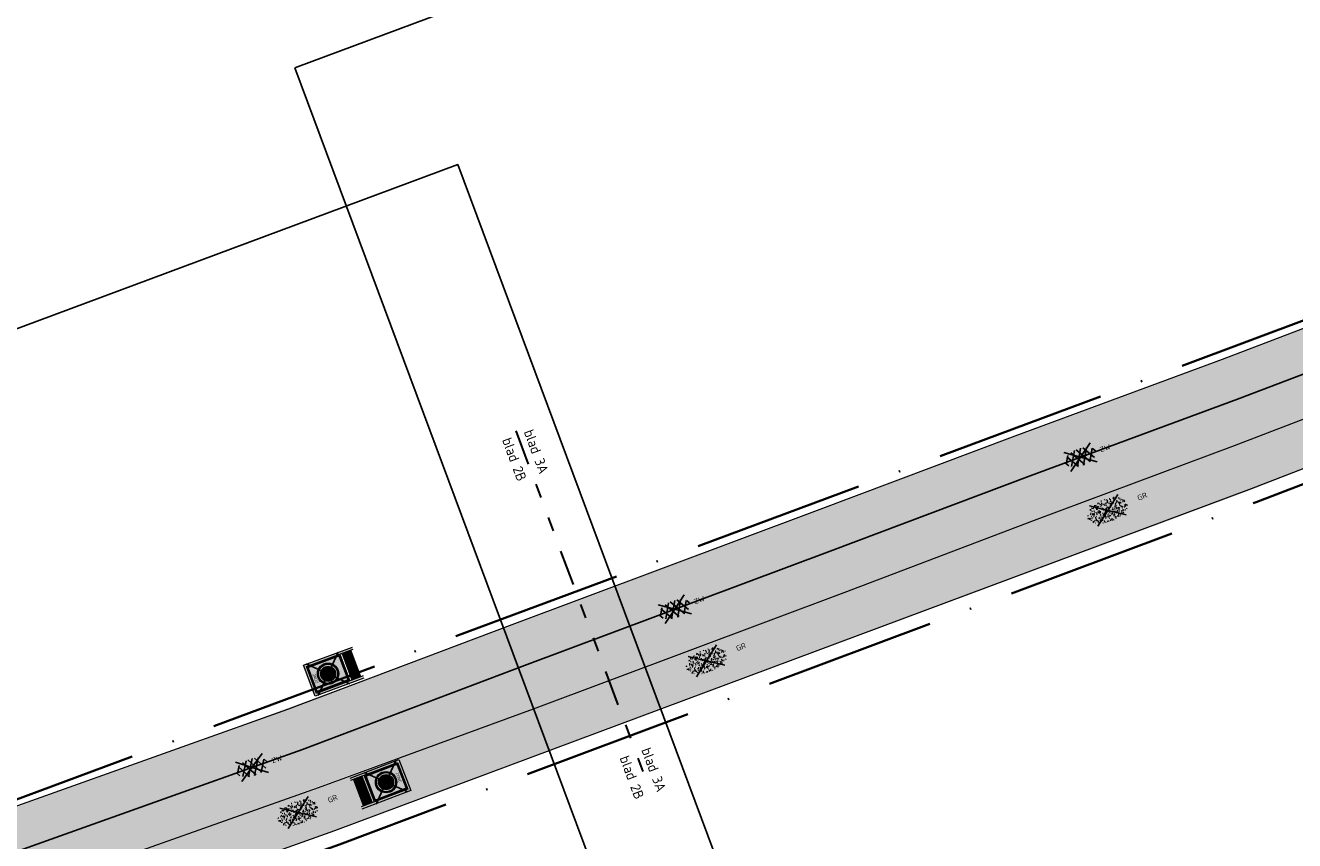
# Model space of a CAD drawing. Header units: metres. Extents: x 132493 to 135358, y 502695 to 503216.
# Tile 30 of 37: x 133131 to 133220, y 503052 to 503109. Entities that reach past the tile are written whole.
import ezdxf
from ezdxf.enums import TextEntityAlignment as Align

# ---------------------------------------------------------------- set-up
doc = ezdxf.new("R2010")
doc.units = ezdxf.units.M
doc.linetypes.add('AL-TEKENBLADGRENS', pattern=[11.5, 2.5, -1.5, 1, -1.5, 1, -1.5, 2.5])
doc.linetypes.add('XX-PROJECTGRENS', pattern=[18, 12, -3, 0, -3])
doc.layers.get('Defpoints').update_dxf_attribs({"color": 3})
doc.layers.add('ARC- groen', color=92, linetype='Continuous', lineweight=35, plot=False)
doc.layers.add('ARC-opbreken asfalt zwart', color=252, linetype='Continuous', lineweight=20, plot=False)
for name, color, linetype, lineweight in [('N-WE-KG-GRENS_WERKGRENS-G', 5, 'XX-PROJECTGRENS', 35), ('N-WE-VH-KANTVERHARDING-G', 2, 'Continuous', 18), ('V-WE-GR-GRAS-S', 3, 'Continuous', 25), ('V-WE-VH-VERHARDING_ASFALT-S', 2, 'Continuous', 25), ('V-WE-VW-VERKEERSTEKEN_BORD_ZONEBORD-S', 7, 'Continuous', 25), ('X-XX-AL-TEKENBLADGRENS-GD', 7, 'AL-TEKENBLADGRENS', 30), ('X-XX-AL-TEKENBLADGRENS-T35', 2, 'Continuous', 35)]:
    doc.layers.add(name, color=color, linetype=linetype, lineweight=lineweight)
doc.styles.add('NLCS-ISO', font='NLCS-ISO.ttf')
doc.styles.add('NLCS-ISO-M200-T35', font='NLCS-ISO.ttf', dxfattribs={"height": 0.7000000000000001})
doc.styles.add('NLCS-RVV-M200-T25', font='NLCS-RVV.ttf')

# ---------------------------------------------------------------- blocks, each defined once
blk = doc.blocks.new('V-SVW-VERKEERSTEKEN_BORD_ZONEBORD BEGIN_A01_030BB15 2-SO')
at = {"true_color": 0xffffff}
h = blk.add_hatch(color=7, dxfattribs=at)
h.dxf.hatch_style = 1
h.paths.add_polyline_path([(5.801768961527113, 7.050889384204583), (-5.801768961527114, 7.050889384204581), (-5.801768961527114, -11.25088938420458), (-5.001768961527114, -11.25088938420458), (-5.001768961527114, 6.250889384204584), (5.001768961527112, 6.250889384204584), (5.001768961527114, -11.25088938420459), (5.801768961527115, -11.25088938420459)])
h = blk.add_hatch(color=7, dxfattribs=at)
h.dxf.hatch_style = 1
h.paths.add_polyline_path([(5.001768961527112, 6.250889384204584), (-5.001768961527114, 6.250889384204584), (-5.001768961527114, 8.881784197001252e-16), (-4.756152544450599, 0), (-4.756152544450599, 5.485527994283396, -0.4142135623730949), (-4.2311525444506, 6.010527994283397), (4.247025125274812, 6.010527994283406, -0.4142135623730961), (4.77202512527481, 5.485527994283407), (4.772025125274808, 0), (5.001768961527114, 0)])
h = blk.add_hatch(color=7, dxfattribs=at)
h.dxf.hatch_style = 1
h.paths.add_polyline_path([(-4.493652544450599, 5.485527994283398, -0.4142135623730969), (-4.2311525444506, 5.748027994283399), (4.247025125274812, 5.748027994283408, -0.4142135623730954), (4.509525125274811, 5.485527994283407), (4.509525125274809, 0), (4.77202512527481, 0), (4.772025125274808, 5.485527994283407, 0.4142135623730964), (4.247025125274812, 6.010527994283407), (-4.231152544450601, 6.010527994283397, 0.4142135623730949), (-4.756152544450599, 5.485527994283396), (-4.756152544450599, 0), (-4.493652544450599, 0)])
h = blk.add_hatch(color=7, dxfattribs=at)
h.dxf.hatch_style = 1
h.paths.add_polyline_path([(4.509525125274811, 5.485527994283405, 0.4142135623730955), (4.247025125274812, 5.748027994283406), (-4.2311525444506, 5.748027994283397, 0.4142135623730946), (-4.493652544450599, 5.485527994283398), (-4.493652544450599, 0), (-3.75, 0, -1), (3.75, 0), (4.509525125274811, 8.881784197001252e-16)])
h = blk.add_hatch(color=7, dxfattribs=at)
h.dxf.hatch_style = 1
h.paths.add_polyline_path([(5.001768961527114, 0), (4.772025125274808, 0), (4.77202512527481, -5.490847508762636, -0.4142135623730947), (4.247025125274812, -6.015847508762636), (-4.231152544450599, -6.015847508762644, -0.4142135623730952), (-4.756152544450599, -5.490847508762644), (-4.756152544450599, 0), (-5.001768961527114, 8.881784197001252e-16), (-5.001768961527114, -6.250889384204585), (5.001768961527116, -6.250889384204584)])
h = blk.add_hatch(color=7, dxfattribs=at)
h.dxf.hatch_style = 1
h.paths.add_polyline_path([(-4.493652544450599, 0), (-4.756152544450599, -8.881784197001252e-16), (-4.756152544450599, -5.490847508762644, 0.4142135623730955), (-4.231152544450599, -6.015847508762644), (4.247025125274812, -6.015847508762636, 0.4142135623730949), (4.77202512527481, -5.490847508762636), (4.77202512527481, 0), (4.509525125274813, 8.881784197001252e-16), (4.509525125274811, -5.490847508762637, -0.4142135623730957), (4.247025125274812, -5.753347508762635), (-4.2311525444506, -5.753347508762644, -0.4142135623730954), (-4.493652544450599, -5.490847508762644)])
h = blk.add_hatch(color=7, dxfattribs=at)
h.dxf.hatch_style = 1
h.paths.add_polyline_path([(-3.75, 0), (-4.493652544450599, 0), (-4.493652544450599, -5.490847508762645, 0.4142135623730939), (-4.2311525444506, -5.753347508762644), (4.247025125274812, -5.753347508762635, 0.4142135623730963), (4.509525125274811, -5.490847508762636), (4.509525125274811, 0), (3.75, 0, -1)])
h = blk.add_hatch(color=7, dxfattribs=at)
h.dxf.hatch_style = 1
h.paths.add_polyline_path([(-3.75, 0), (-3.55, 0, -1), (3.550000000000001, 0), (3.75, 0, 1)])
h = blk.add_hatch(color=7, dxfattribs=at)
h.dxf.hatch_style = 1
h.paths.add_polyline_path([(3.75, 0), (3.550000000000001, 0, -1), (-3.55, 0), (-3.75, 0, 1)])
h = blk.add_hatch(color=7, dxfattribs=at)
h.dxf.hatch_style = 1
h.paths.add_polyline_path([(-3.55, 0), (-3.35, 0, -1), (3.35, 0), (3.550000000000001, 0, 1)])
h = blk.add_hatch(color=7, dxfattribs=at)
h.dxf.hatch_style = 1
h.paths.add_polyline_path([(3.550000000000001, 0), (3.35, 0, -1), (-3.35, 0), (-3.55, 0, 1)])
h = blk.add_hatch(color=7, dxfattribs=at)
h.dxf.hatch_style = 1
h.paths.add_polyline_path([(-3.35, 0), (-2.649999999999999, 0, -1), (2.649999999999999, 0), (3.35, 0, 1)])
h = blk.add_hatch(color=7, dxfattribs=at)
h.dxf.hatch_style = 1
h.paths.add_polyline_path([(3.35, 0), (2.649999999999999, 0, -1), (-2.649999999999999, 0), (-3.35, 0, 1)])
h = blk.add_hatch(color=7, dxfattribs=at)
h.dxf.hatch_style = 1
h.paths.add_polyline_path([(-2.649999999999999, 0), (2.649999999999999, 0, 1)])
h = blk.add_hatch(color=7, dxfattribs=at)
h.dxf.hatch_style = 1
h.paths.add_polyline_path([(2.649999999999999, 0), (-2.649999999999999, 0, 1)])
h = blk.add_hatch(color=7, dxfattribs=at)
h.dxf.hatch_style = 1
h.paths.add_polyline_path([(-1.701768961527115, -7.150889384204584), (-5.001768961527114, -7.150889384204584), (-5.001768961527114, -8.650889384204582), (-1.701768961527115, -8.650889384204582)])
h = blk.add_hatch(color=7, dxfattribs=at)
h.dxf.hatch_style = 1
h.paths.add_polyline_path([(-1.701768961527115, -8.850889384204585), (-5.001768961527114, -8.850889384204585), (-5.001768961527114, -10.35088938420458), (-1.701768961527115, -10.35088938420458)])
h = blk.add_hatch(color=7, dxfattribs=at)
h.dxf.hatch_style = 1
h.paths.add_polyline_path([(1.701768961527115, -7.150889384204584), (-1.701768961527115, -7.150889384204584), (-1.701768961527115, -8.650889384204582), (1.701768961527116, -8.650889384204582)])
h = blk.add_hatch(color=7, dxfattribs=at)
h.dxf.hatch_style = 1
h.paths.add_polyline_path([(1.701768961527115, -8.850889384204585), (-1.701768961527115, -8.850889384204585), (-1.701768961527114, -10.35088938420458), (1.701768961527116, -10.35088938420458)])
h = blk.add_hatch(color=7, dxfattribs=at)
h.dxf.hatch_style = 1
h.paths.add_polyline_path([(5.001768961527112, -7.150889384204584), (1.701768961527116, -7.150889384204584), (1.701768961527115, -8.650889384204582), (5.001768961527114, -8.650889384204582)])
h = blk.add_hatch(color=7, dxfattribs=at)
h.dxf.hatch_style = 1
h.paths.add_polyline_path([(5.001768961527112, -8.850889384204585), (1.701768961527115, -8.850889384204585), (1.701768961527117, -10.35088938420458), (5.001768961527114, -10.35088938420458)])
at = {"color": 250, "true_color": 0x191919}
for points in [[(-5.925000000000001, -5.925000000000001), (5.925000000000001, 5.925000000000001)], [(-5.925000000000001, 5.925000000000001), (5.925000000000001, -5.925000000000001)]]:
    blk.add_lwpolyline(points, dxfattribs=at)
at = {"color": 250, "lineweight": 0, "true_color": 0x191919}
for points in [[(-5.801768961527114, -11.25088938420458), (-5.801768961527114, 7.050889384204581), (5.801768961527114, 7.050889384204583), (5.801768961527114, -11.25088938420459)], [(-5.001768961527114, -11.25088938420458), (-5.001768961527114, 6.250889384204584), (5.001768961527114, 6.250889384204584), (5.001768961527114, -11.25088938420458)], [(-5.001768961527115, -7.150889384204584), (5.001768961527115, -7.150889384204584)], [(-5.001768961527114, -8.650889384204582), (5.001768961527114, -8.650889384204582)], [(-5.001768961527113, -8.850889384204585), (5.001768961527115, -8.850889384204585)], [(-1.701768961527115, -7.150889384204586), (-1.701768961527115, -8.650889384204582)], [(-1.701768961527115, -8.850889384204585), (-1.701768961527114, -10.35088938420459)], [(1.701768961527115, -7.150889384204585), (1.701768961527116, -8.650889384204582)], [(1.701768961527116, -8.850889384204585), (1.701768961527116, -10.35088938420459)], [(-5.001768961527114, -10.35088938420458), (5.001768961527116, -10.35088938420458)]]:
    blk.add_lwpolyline(points, dxfattribs=at)
blk.add_lwpolyline([(-5.001768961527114, 6.250889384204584), (5.001768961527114, 6.250889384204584), (5.001768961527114, -6.250889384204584), (-5.001768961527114, -6.250889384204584)], close=True, dxfattribs=at)
for points in [[(-4.231152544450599, 6.010527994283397), (4.247025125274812, 6.010527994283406, -0.4142135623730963), (4.772025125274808, 5.485527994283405), (4.77202512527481, -5.490847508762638, -0.4142135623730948), (4.24702512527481, -6.015847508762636), (-4.2311525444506, -6.015847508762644, -0.4142135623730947), (-4.756152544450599, -5.490847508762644), (-4.756152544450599, 5.4855279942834, -0.4142135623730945)], [(-4.2311525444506, 5.748027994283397), (4.247025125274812, 5.748027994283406, -0.4142135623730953), (4.509525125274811, 5.485527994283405), (4.509525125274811, -5.490847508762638, -0.4142135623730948), (4.247025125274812, -5.753347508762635), (-4.2311525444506, -5.753347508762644, -0.4142135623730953), (-4.493652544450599, -5.490847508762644), (-4.493652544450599, 5.4855279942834, -0.4142135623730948)]]:
    blk.add_lwpolyline(points, format="xyb", close=True, dxfattribs=at)
for radius in [3.75, 3.55, 3.35, 2.649999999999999]:
    blk.add_circle((0, 0), radius, dxfattribs=at)
at = {"color": 250, "true_color": 0x191919, "style": 'NLCS-RVV-M200-T25'}
for s, height, p in [('ZONE', 1, (0.02025343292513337, 4.713568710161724)), ('30', 2.5, (0.09999999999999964, 0))]:
    blk.add_text(s, height=height, dxfattribs=at).set_placement(p, align=Align.MIDDLE_CENTER)
blk.add_attdef('RVV_ONDERSCHRIFT', text='', height=1, dxfattribs=at).set_placement((0.02025343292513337, -4.717490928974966), align=Align.MIDDLE_CENTER)
blk = doc.blocks.new('V-SGR-GRAS_01-SO')
at = {"ltscale": 0.1}
for p, q in [((-1.963883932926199, -0.07009183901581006), (-1.976907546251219, 0.003768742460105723)), ((-1.929988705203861, 0.1884380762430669), (-1.925125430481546, 0.244025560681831)), ((-1.893339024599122, 0.2367171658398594), (-1.921057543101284, 0.2527204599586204)), ((-1.667776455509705, 0.02335000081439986), (-1.595332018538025, 0.04276142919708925)), ((-1.595790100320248, 0.240727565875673), (-1.64882310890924, 0.2937605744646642)), ((-1.530182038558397, 0.3157235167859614), (-1.59513394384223, 0.3532235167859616)), ((-1.448094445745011, 0.6444293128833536), (-1.520538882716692, 0.6638407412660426)), ((-1.516706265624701, 0.1869036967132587), (-1.441706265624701, 0.1869036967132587)), ((-1.468505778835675, 0.5757413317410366), (-1.481529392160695, 0.6496019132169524)), ((-1.358436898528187, 0.2062951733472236), (-1.430881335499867, 0.2257066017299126)), ((-1.426759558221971, 0.4761588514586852), (-1.354315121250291, 0.4955702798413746)), ((0, 0), (-1.426722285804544, 1.027161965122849)), ((0, 0), (-1.426722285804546, -1.027161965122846)), ((-1.420534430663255, 0.1307330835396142), (-1.355582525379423, 0.1682330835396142)), ((-1.36865807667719, 0.009476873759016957), (-1.38168169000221, 0.08333745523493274)), ((-1.375079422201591, 0.1056770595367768), (-1.3220464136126, 0.1587100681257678)), ((-1.334450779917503, 0.1112397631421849), (-1.327914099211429, 0.1859543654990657)), ((-1.301832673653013, 0.7612362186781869), (-1.32375157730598, 0.7738911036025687)), ((-1.2843362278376, 0.6840517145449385), (-1.277799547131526, 0.7587663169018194)), ((-1.1670250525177, 0.394729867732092), (-1.231976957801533, 0.4322298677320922)), ((-1.171526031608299, 0.2407275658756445), (-1.22455904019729, 0.2937605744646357)), ((-1.153848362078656, 0.6473139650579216), (-1.206881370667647, 0.7003469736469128)), ((-1.112369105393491, 0.1721709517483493), (-1.039924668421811, 0.1915823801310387)), ((-1.032217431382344, 0.02822351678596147), (-1.097169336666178, 0.06572351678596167)), ((-0.9386756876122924, 0.8402425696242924), (-1.003627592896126, 0.8777425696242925)), ((-0.9684930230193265, 0.5122634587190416), (-0.9154600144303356, 0.5652964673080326)), ((-0.8926870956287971, 0.4956083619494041), (-0.9651315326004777, 0.5150197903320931)), ((-0.9417062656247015, 0.1869036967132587), (-0.8667062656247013, 0.1869036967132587)), ((-0.9225698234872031, 0.4182330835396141), (-0.8576179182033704, 0.4557330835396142)), ((-0.8917062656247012, 0.8119036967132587), (-0.8167062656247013, 0.8119036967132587)), ((-0.8732799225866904, 0.6553100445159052), (-0.8863035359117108, 0.7291706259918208)), ((-0.8030295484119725, 0.05747422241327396), (-0.8754739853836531, 0.07688565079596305)), ((-0.8713522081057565, 0.6249798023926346), (-0.7989077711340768, 0.644391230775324)), ((-0.8038680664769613, 0.4737362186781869), (-0.8688199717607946, 0.5112362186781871)), ((-0.7472619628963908, 0.2407275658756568), (-0.800294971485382, 0.293760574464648)), ((-0.7734322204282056, 0.0890455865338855), (-0.786455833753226, 0.1629061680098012)), ((-0.7295842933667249, 0.6473139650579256), (-0.7826173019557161, 0.7003469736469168)), ((-0.738912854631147, 0.03404145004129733), (-0.7323761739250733, 0.1087560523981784)), ((-0.6690604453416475, 0.107229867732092), (-0.734012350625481, 0.1447298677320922)), ((-0.6887983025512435, 0.606853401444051), (-0.6822616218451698, 0.6815680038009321)), ((-0.5755187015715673, 0.9192489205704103), (-0.6404706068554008, 0.9567489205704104)), ((-0.5619066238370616, 0.9188498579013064), (-0.5088736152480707, 0.9718828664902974)), ((-0.5569617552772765, 0.3209919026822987), (-0.4845173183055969, 0.3404033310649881)), ((-0.4407110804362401, 0.5527425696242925), (-0.5056629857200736, 0.5902425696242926)), ((-0.4269372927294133, 0.7849215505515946), (-0.4993817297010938, 0.8043329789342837)), ((-0.4246052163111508, 0.7057330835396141), (-0.3596533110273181, 0.743233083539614)), ((-0.3372797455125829, 0.3467874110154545), (-0.4097241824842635, 0.3661988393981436)), ((-0.3229978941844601, 0.2407275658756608), (-0.3760309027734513, 0.293760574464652)), ((-0.305903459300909, 0.186236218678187), (-0.3708553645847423, 0.2237362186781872)), ((-0.3667062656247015, 0.1869036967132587), (-0.2917062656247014, 0.1869036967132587)), ((-0.305320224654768, 0.6473139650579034), (-0.3583532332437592, 0.7003469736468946)), ((-0.3167062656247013, 0.8119036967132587), (-0.2417062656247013, 0.8119036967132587)), ((-0.3159448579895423, 0.773800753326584), (-0.2435004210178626, 0.7932121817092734)), ((-0.278054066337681, 0.7348787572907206), (-0.2910776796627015, 0.8087393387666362)), ((-0.2123617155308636, 0.998255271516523), (-0.2688534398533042, 1.03087078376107)), ((-0.2425713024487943, 0.01700400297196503), (-0.1701268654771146, 0.03641543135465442)), ((-0.1782063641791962, 0.1686142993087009), (-0.1912299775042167, 0.2424748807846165)), ((-0.1433749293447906, -0.04315686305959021), (-0.1368382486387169, 0.03155773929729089)), ((-0.07755409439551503, 0.6317489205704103), (-0.1425059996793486, 0.6692489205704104)), ((-0.09326037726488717, 0.5296550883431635), (-0.08672369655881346, 0.6043696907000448)), ((-0.08460954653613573, 0.1587100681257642), (-0.03157653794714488, 0.2117430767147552)), ((-0.06880394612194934, 0.1894672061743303), (-0.003852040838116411, 0.2269672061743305)), ((0.05725352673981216, 0.2652425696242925), (-0.007698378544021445, 0.3027425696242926)), ((-0.001554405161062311, 0.4698128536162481), (0.07089003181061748, 0.4892242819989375)), ((0, 0), (1.426722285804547, 1.027161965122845)), ((2.220446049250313e-16, 0), (1.426722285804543, -1.02716196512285)), ((0.1012661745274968, 0.2407275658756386), (0.04823316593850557, 0.2937605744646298)), ((0.128470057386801, 0.6361005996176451), (0.05602562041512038, 0.6555120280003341)), ((0.1189438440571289, 0.6473139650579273), (0.06591083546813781, 0.7003469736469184)), ((0.07335939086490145, 0.9932330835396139), (0.1383112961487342, 1.030733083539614)), ((0.2181276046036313, 0.1979664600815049), (0.1456831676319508, 0.217377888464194)), ((0.2082937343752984, 0.1869036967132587), (0.2832937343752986, 0.1869036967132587)), ((0.2856028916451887, 0.7107552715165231), (0.2206509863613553, 0.7482552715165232)), ((0.2394624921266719, 0.9226217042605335), (0.3119069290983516, 0.9420331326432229)), ((0.2582937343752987, 0.8119036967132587), (0.3332937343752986, 0.8119036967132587)), ((0.3171717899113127, 0.8144474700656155), (0.3041481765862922, 0.888308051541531)), ((0.3128360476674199, 0.1658249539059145), (0.3852804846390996, 0.1852363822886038)), ((0.3219768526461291, 0.565296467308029), (0.37500986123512, 0.61832947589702)), ((0.4204105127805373, 0.3442489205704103), (0.3554586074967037, 0.3817489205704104)), ((0.4170194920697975, 0.2481830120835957), (0.403995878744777, 0.3220435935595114)), ((0.4291606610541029, 0.4769672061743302), (0.4941125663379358, 0.5144672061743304)), ((0.5255302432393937, 0.2407275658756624), (0.4724972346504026, 0.2937605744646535)), ((0.5432079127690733, 0.6473139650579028), (0.4901749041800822, 0.700346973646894)), ((0.5552181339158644, -0.02225743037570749), (0.4902662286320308, 0.01524256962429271)), ((0.5022775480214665, 0.4524567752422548), (0.5088142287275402, 0.5271713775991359)), ((0.5942198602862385, 0.9254137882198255), (0.521775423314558, 0.9448252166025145)), ((0.5538529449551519, 0.6186338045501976), (0.6262973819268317, 0.638045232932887)), ((0.6487598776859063, 0.7897616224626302), (0.5838079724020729, 0.8272616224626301)), ((0.6838774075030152, 0.4872796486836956), (0.6114329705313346, 0.5066910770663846)), ((0.7735349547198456, 0.04914550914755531), (0.701090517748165, 0.06855693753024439)), ((0.7835674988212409, 0.4232552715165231), (0.7186155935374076, 0.4607552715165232)), ((0.7832937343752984, 0.1869036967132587), (0.8582937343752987, 0.1869036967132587)), ((0.8332937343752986, 0.8119036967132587), (0.9082937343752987, 0.8119036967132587)), ((0.9183751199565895, 0.05674892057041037), (0.853423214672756, 0.09424892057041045)), ((0.8682433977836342, 0.3146459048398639), (0.9406878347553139, 0.3340573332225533)), ((0.9497943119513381, 0.240727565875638), (0.896761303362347, 0.2937605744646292)), ((0.9123976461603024, 0.8940161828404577), (0.9069385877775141, 0.9249760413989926)), ((0.9674719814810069, 0.6473139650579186), (0.9144389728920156, 0.7003469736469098)), ((0.9271252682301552, 0.7644672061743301), (0.992077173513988, 0.8019672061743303)), ((1.011916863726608, 0.8687679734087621), (0.946964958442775, 0.9062679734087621)), ((1.012245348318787, 0.3277517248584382), (0.9992217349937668, 0.4016123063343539)), ((1.149627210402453, 0.7765928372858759), (1.077182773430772, 0.796004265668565)), ((1.146724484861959, 0.5022616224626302), (1.081772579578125, 0.5397616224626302)), ((1.097815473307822, 0.3752584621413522), (1.104352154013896, 0.4499730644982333)), ((1.109260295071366, 0.767454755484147), (1.181704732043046, 0.7868661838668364)), ((1.239284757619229, 0.338458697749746), (1.166840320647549, 0.357870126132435)), ((1.18263385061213, 0.01065800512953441), (1.255078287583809, 0.0300694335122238)), ((1.205860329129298, 0.2117430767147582), (1.258893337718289, 0.2647760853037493)), ((1.281532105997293, 0.1357552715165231), (1.21658020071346, 0.1732552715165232)), ((1.282926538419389, 0.2482013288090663), (1.347878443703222, 0.2857013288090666)), ((1.374058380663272, 0.2407275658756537), (1.32102537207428, 0.2937605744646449)), ((1.391736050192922, 0.6473139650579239), (1.338703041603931, 0.7003469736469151)), ((1.358293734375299, 0.1869036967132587), (1.433293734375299, 0.1869036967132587)), ((1.423650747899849, 0.4634668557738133), (1.496095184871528, 0.4828782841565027)), ((1.509881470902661, 0.5812679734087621), (1.444929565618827, 0.6187679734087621)), ((1.644689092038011, 0.2147616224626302), (1.579737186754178, 0.2522616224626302)), ((1.607471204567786, 0.4073204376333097), (1.594447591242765, 0.4811810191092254)), ((1.693353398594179, 0.2980601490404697), (1.699890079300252, 0.3727747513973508)), ((1.794692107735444, 0.1896377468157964), (1.722247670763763, 0.2090491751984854)), ((1.738041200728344, 0.1594789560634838), (1.810485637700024, 0.1788903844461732)), ((1.798322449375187, 0.240727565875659), (1.745289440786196, 0.2937605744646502)), ((1.933293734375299, 0.1869036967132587), (1.948146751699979, 0.1869036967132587)), ((-1.918499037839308, -0.1567669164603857), (-1.853547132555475, -0.1192669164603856)), ((-1.824186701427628, -0.08301801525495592), (-1.896631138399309, -0.06360658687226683)), ((-1.758531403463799, -0.1297891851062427), (-1.823483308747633, -0.0922891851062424)), ((-1.781665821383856, -0.300909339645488), (-1.728632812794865, -0.247876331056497)), ((-1.623723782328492, -0.4962955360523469), (-1.688675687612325, -0.4587955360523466)), ((-1.631145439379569, -0.572445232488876), (-1.68417844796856, -0.5194122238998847)), ((-1.613467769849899, -0.1658588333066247), (-1.666500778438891, -0.1128258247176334)), ((-1.566706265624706, -0.4380963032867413), (-1.491706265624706, -0.4380963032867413)), ((-1.535305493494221, -0.6572178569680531), (-1.497745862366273, -0.6355327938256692)), ((-1.395374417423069, -0.05078283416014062), (-1.460326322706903, -0.01328283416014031)), ((-1.384565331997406, -0.4615721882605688), (-1.378028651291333, -0.3868575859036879)), ((-1.353386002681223, -0.2806378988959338), (-1.280941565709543, -0.2612264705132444)), ((-1.268779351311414, -0.2318389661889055), (-1.341223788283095, -0.2124275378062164)), ((-1.260566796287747, -0.4172891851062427), (-1.32551870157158, -0.3797891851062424)), ((-1.268810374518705, -0.5567875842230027), (-1.281833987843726, -0.4829270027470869)), ((-1.206881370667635, -0.5724452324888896), (-1.259914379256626, -0.5194122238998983)), ((-1.179121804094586, -0.6699731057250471), (-1.251566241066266, -0.650561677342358)), ((-1.189203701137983, -0.1658588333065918), (-1.242236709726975, -0.1128258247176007)), ((-1.125759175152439, -0.7837955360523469), (-1.190711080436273, -0.7462955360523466)), ((-1.064733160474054, -0.3855327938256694), (-0.9997812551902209, -0.3480327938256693)), ((-1.038995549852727, -0.5846257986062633), (-0.9665511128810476, -0.5652143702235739)), ((-0.991706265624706, -0.4380963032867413), (-0.9167062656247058, -0.4380963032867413)), ((-0.8974098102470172, -0.3382828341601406), (-0.9623617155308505, -0.3007828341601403)), ((-0.8977823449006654, -0.6544627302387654), (-0.8447493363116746, -0.6014297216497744)), ((-0.8361067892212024, -0.9432198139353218), (-0.8533279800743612, -0.9259986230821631)), ((-0.7826173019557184, -0.5724452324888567), (-0.8356503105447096, -0.5194122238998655)), ((-0.7626021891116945, -0.7047891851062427), (-0.8275540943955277, -0.6672891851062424)), ((-0.7649396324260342, -0.1658588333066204), (-0.8179726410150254, -0.1128258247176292)), ((-0.7979786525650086, -0.1318169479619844), (-0.7255342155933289, -0.112405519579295)), ((-0.7890274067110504, -0.5387705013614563), (-0.7824907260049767, -0.4640558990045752)), ((-0.7133720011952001, -0.3806599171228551), (-0.7858164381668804, -0.361248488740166)), ((-0.7246050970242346, -0.8886136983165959), (-0.6521606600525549, -0.8692022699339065)), ((-0.7089318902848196, -0.9017986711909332), (-0.6439799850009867, -0.864298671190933)), ((-0.6237144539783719, -0.8187940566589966), (-0.6961588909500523, -0.7993826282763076)), ((-0.6735845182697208, -0.4772188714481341), (-0.6866081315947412, -0.4033582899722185)), ((-0.534252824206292, -0.2592764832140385), (-0.5992047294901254, -0.2217764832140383)), ((-0.5823747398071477, -0.9944952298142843), (-0.5867604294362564, -0.9696227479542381)), ((-0.5667685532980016, -0.09803279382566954), (-0.5018166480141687, -0.0605327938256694)), ((-0.4911959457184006, -0.2478763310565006), (-0.4381629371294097, -0.1948433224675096)), ((-0.483588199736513, -0.4358048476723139), (-0.4111437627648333, -0.4163934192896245)), ((-0.3994452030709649, -0.6257828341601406), (-0.4643971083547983, -0.5882828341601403)), ((-0.3760309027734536, -0.9790316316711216), (-0.4290639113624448, -0.9259986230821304)), ((-0.416706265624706, -0.4380963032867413), (-0.3417062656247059, -0.4380963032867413)), ((-0.3583532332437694, -0.5724452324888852), (-0.4113862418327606, -0.519412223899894)), ((-0.3406755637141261, -0.1658588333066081), (-0.3937085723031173, -0.1128258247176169)), ((-0.2646375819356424, -0.9922891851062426), (-0.3295894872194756, -0.9547891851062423)), ((-0.2476221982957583, -0.09134672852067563), (-0.3200666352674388, -0.07193530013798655)), ((-0.1710958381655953, -0.180270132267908), (-0.2360477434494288, -0.1427701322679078)), ((-0.1579646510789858, -0.5294808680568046), (-0.2304090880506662, -0.5100694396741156)), ((-0.2109672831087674, -0.6142986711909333), (-0.1460153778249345, -0.5767986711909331)), ((-0.193489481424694, -0.6159688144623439), (-0.1869528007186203, -0.5412542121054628)), ((-0.1691977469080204, -0.7397927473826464), (-0.09675330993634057, -0.720381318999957)), ((-0.06830710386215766, -0.9676150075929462), (-0.1407515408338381, -0.9482035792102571)), ((-0.03628821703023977, -0.5467764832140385), (-0.1012401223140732, -0.5092764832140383)), ((-0.07835866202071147, -0.3976501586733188), (-0.09138227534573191, -0.3237895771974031)), ((-0.01389886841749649, -1.008016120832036), (0.03913414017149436, -0.9549831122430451)), ((0.04823316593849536, -0.9790316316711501), (-0.004799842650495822, -0.925998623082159)), ((0.02148904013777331, -0.9639146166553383), (0.008465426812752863, -0.8900540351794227)), ((0.0659108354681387, -0.5724452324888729), (0.01287782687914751, -0.5194122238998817)), ((0.08358850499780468, -0.1658588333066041), (0.0305554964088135, -0.1128258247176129)), ((0.09851940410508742, -0.9132828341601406), (0.03356749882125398, -0.8757828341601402)), ((0.07181915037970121, -0.2869838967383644), (0.1442635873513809, -0.2675724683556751)), ((0.1920611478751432, -0.101263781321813), (0.1271092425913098, -0.06376378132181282)), ((0.1582937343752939, -0.4380963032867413), (0.2332937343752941, -0.4380963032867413)), ((0.1721150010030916, -1.036566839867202), (0.217637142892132, -1.024369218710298)), ((0.307785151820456, -0.2401676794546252), (0.2353407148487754, -0.2207562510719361)), ((0.326868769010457, -0.467770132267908), (0.2619168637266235, -0.4302701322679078)), ((0.2869973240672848, -0.3267986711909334), (0.3519492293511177, -0.2892986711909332)), ((0.3974426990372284, -0.6783018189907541), (0.324998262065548, -0.6588903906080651)), ((0.3862096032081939, -0.590971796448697), (0.4586540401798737, -0.5715603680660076)), ((0.3926875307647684, -0.6014297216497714), (0.4457205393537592, -0.5483967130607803)), ((0.4616763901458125, -0.8342764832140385), (0.3967244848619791, -0.7967764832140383)), ((0.4020484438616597, -0.6931671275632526), (0.4085851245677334, -0.6184525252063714)), ((0.4724972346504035, -0.9790316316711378), (0.4194642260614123, -0.9259986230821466)), ((0.4901749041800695, -0.5724452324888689), (0.4371418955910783, -0.5194122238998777)), ((0.4521629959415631, -0.1203551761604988), (0.4586996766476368, -0.04564057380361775)), ((0.5078525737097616, -0.1658588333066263), (0.4548195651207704, -0.1128258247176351)), ((0.5168671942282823, -0.3180814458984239), (0.5038435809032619, -0.2442208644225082)), ((0.6167148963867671, -0.8843459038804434), (0.6036912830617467, -0.8104853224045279)), ((0.6900257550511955, -0.388763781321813), (0.6250738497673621, -0.3512637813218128)), ((0.6272265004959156, -0.138162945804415), (0.6996709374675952, -0.1187515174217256)), ((0.6427985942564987, -0.8430645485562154), (0.7077504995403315, -0.8055645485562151)), ((0.7006000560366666, -0.8949596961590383), (0.7730444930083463, -0.875548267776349)), ((0.7332937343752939, -0.4380963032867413), (0.8082937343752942, -0.4380963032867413)), ((0.8248333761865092, -0.755270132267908), (0.7598814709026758, -0.7177701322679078)), ((0.7849619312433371, -0.03929867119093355), (0.84991383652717, -0.001798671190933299)), ((0.8631925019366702, -0.3889886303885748), (0.7907480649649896, -0.3695772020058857)), ((0.7992739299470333, -0.1948433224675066), (0.852306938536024, -0.1418103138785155)), ((0.8560084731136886, -0.9382788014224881), (0.8437282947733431, -0.9259986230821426)), ((0.9144389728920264, -0.5724452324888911), (0.8614059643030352, -0.5194122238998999)), ((0.9321166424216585, -0.1658588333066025), (0.8790836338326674, -0.1128258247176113)), ((0.9528500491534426, -0.8271227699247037), (0.8804056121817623, -0.8077113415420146)), ((0.9416169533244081, -0.4421508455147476), (1.014061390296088, -0.4227394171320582)), ((1.053182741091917, -0.3097574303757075), (0.988230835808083, -0.2722574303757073)), ((0.9975863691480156, -0.7703654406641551), (1.004123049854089, -0.695650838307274)), ((1.047700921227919, -0.1975534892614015), (1.054237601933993, -0.1228388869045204)), ((1.112093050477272, -0.2385127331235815), (1.099069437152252, -0.1646521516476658)), ((1.187990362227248, -0.676263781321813), (1.123038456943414, -0.6387637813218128)), ((1.140763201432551, -0.5555645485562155), (1.205715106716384, -0.5180645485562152)), ((1.211940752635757, -0.804777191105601), (1.198917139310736, -0.7309166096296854)), ((1.256007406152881, -0.7461387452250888), (1.328451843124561, -0.7267273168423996)), ((1.32894230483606, -0.09967544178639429), (1.256497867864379, -0.0802640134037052)), ((1.338703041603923, -0.5724452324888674), (1.285670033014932, -0.5194122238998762)), ((1.356380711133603, -0.1658588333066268), (1.303347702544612, -0.1128258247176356)), ((1.308293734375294, -0.4380963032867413), (1.383293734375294, -0.4380963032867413)), ((1.418599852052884, -0.5378095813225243), (1.346155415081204, -0.5183981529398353)), ((1.416339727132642, -0.2307510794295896), (1.351387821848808, -0.1932510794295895)), ((1.551147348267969, -0.5972574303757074), (1.486195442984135, -0.5597574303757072)), ((1.497024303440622, -0.2933298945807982), (1.569468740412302, -0.2739184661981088)), ((1.638727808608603, -0.2680645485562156), (1.703679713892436, -0.2305645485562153)), ((1.643238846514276, -0.2747518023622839), (1.649775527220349, -0.2000372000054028)), ((1.684164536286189, -0.5473895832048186), (1.736190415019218, -0.4953637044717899)), ((1.70731890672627, -0.1589440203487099), (1.69429529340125, -0.08508343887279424)), ((1.71280390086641, -0.5222820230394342), (1.709934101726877, -0.5194122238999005)), ((1.779496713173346, -0.1517447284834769), (1.714544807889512, -0.1142447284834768)), ((1.780644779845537, -0.1658588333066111), (1.727611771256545, -0.1128258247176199)), ((1.884349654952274, -0.2484963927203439), (1.811905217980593, -0.2290849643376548))]:
    blk.add_line(p, q, dxfattribs=at)
at = {"ltscale": 0.1, "style": 'NLCS-ISO'}
blk.add_attdef('TYPE', text='', height=0.5, dxfattribs=at).set_placement((3.470943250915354, -0.01606055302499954), align=Align.MIDDLE_CENTER)
blk = doc.blocks.new('V-SVH-ASFALT-SO')
at = {"ltscale": 0.1}
for p, q in [((-5.554205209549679, -0.567261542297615), (-4.018330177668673, 2.092952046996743)), ((-1.82940820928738, -2.81319315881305), (-4.495765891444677, 1.805073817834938)), ((-4.100111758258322, -2.048697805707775), (-1.242826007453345, 2.900266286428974)), ((0.5636441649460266, -2.958081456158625), (-2.659220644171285, 2.624084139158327)), ((-2.190445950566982, -2.741059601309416), (1.077105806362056, 2.918506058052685)), ((2.677281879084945, -2.619009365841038), (-0.5432607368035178, 2.959134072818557)), ((-0.01487396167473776, -2.972858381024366), (3.131131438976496, 2.476182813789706)), ((4.510772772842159, -1.794708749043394), (1.852845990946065, 2.808955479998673)), ((2.466129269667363, -2.675634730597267), (4.87972582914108, 1.504837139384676)), ((5.637525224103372, 0.2536987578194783), (4.955691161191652, 1.434669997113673)), ((-4.910060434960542, -1.477346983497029), (-5.644711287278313, -0.2048943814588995))]:
    blk.add_line(p, q, dxfattribs=at)
for p, q in [((1.110223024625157e-16, -2.498001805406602e-16), (-4.895333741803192, 3.524372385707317)), ((1.110223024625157e-16, -4.024558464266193e-16), (4.895333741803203, 3.524372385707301)), ((-3.33066907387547e-16, -2.498001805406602e-16), (-4.895333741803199, -3.524372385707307)), ((5.551115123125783e-16, -4.024558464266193e-16), (4.895333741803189, -3.524372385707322))]:
    blk.add_line(p, q)
at = {"style": 'NLCS-ISO'}
blk.add_attdef('KLEUR', text='', height=1.8, dxfattribs=at).set_placement((7.295467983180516, 1.13686837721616e-13), align=Align.MIDDLE_LEFT)
at = {"style": 'NLCS-ISO', "flags": 1}
blk.add_attdef('FUNCTIE', text='', height=1.8, dxfattribs=at).set_placement((0.1159930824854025, -3.584775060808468), align=Align.MIDDLE_CENTER)

msp = doc.modelspace()

# ---------------------------------------------------------------- hatches: boundary and pattern name
at = {"layer": 'ARC- groen', "transparency": 33554559}
h = msp.add_hatch(color=256, dxfattribs=at)
h.dxf.hatch_style = 1
edge = h.paths.add_edge_path()
edge.add_line((133153.0927319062, 503052.2183409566), (133136.6043992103, 503046.3942257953))
edge.add_arc((133133.8614306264, 503051.4481321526), 5.750290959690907, 298.4905545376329, 353.6449393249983)
edge.add_line((133139.576386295, 503050.8116356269), (133151.9796788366, 503055.2719074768))
edge.add_line((133151.9796788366, 503055.2719074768), (133221.36, 503081.3025))
edge.add_line((133221.36, 503081.3025), (133255.0701963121, 503094.2309981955))
edge.add_line((133255.0701963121, 503094.2309981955), (133286.3142782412, 503106.8618547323))
edge.add_line((133286.3142782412, 503106.8618547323), (133290.1936763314, 503105.1057293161))
edge.add_line((133290.1936763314, 503105.1057293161), (133256.2711582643, 503091.2108309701))
edge.add_line((133256.2711582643, 503091.2108309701), (133232.7199630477, 503082.137604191))
edge.add_line((133232.7199630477, 503082.137604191), (133231.0186002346, 503078.4167231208))
edge.add_line((133231.0186002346, 503078.4167231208), (133227.3801294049, 503080.0804040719))
edge.add_line((133227.3801294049, 503080.0804040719), (133217.289, 503076.118))
edge.add_line((133217.289, 503076.118), (133153.0927319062, 503052.2183409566))
at = {"layer": 'ARC-opbreken asfalt zwart', "transparency": 33554559}
h = msp.add_hatch(color=256, dxfattribs=at)
h.dxf.hatch_style = 1
edge = h.paths.add_edge_path()
edge.add_line((133142.7519988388, 503058.2296231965), (133116.906840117, 503048.8841323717))
edge.add_line((133116.906840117, 503048.8841323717), (133108.8806011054, 503040.1684319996))
edge.add_line((133108.8806011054, 503040.1684319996), (133145.7842804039, 503053.0687654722))
edge.add_line((133145.7842804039, 503053.0687654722), (133171.944, 503062.633))
edge.add_line((133171.944, 503062.633), (133200.1831212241, 503073.2534529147))
edge.add_line((133200.1831212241, 503073.2534529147), (133211.3565, 503077.4215000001))
edge.add_line((133211.3565, 503077.4215000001), (133216.6852569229, 503079.441722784))
edge.add_line((133216.6852569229, 503079.441722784), (133230.2290576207, 503084.6264713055))
edge.add_line((133230.2290576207, 503084.6264713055), (133242.6496269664, 503089.4287347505))
edge.add_line((133242.6496269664, 503089.4287347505), (133259.3748476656, 503095.9965332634))
edge.add_line((133259.3748476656, 503095.9965332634), (133265.8435, 503098.626))
edge.add_line((133265.8435, 503098.626), (133270.424, 503100.521))
edge.add_line((133270.424, 503100.521), (133279.7993646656, 503104.2803945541))
edge.add_line((133279.7993646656, 503104.2803945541), (133285.9614553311, 503106.7145802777))
edge.add_line((133285.9614553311, 503106.7145802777), (133292.1747776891, 503109.3081297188))
edge.add_line((133292.1747776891, 503109.3081297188), (133296.7087371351, 503111.2006837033))
edge.add_line((133296.7087371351, 503111.2006837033), (133314.2773293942, 503118.498517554))
edge.add_line((133314.2773293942, 503118.498517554), (133324.3175554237, 503122.6583104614))
edge.add_line((133324.3175554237, 503122.6583104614), (133332.1126826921, 503125.9033861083))
edge.add_line((133332.1126826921, 503125.9033861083), (133341.174054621, 503129.8724905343))
edge.add_line((133341.174054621, 503129.8724905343), (133352.3005, 503134.7285))
edge.add_line((133352.3005, 503134.7285), (133357.5945592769, 503137.1022901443))
edge.add_line((133357.5945592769, 503137.1022901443), (133380.2713179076, 503146.1187337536))
edge.add_line((133380.2713179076, 503146.1187337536), (133389.9651241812, 503149.4145909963))
edge.add_line((133389.9651241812, 503149.4145909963), (133391.166871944, 503150.2796514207))
edge.add_line((133391.166871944, 503150.2796514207), (133393.9001083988, 503151.4625077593))
edge.add_line((133393.9001083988, 503151.4625077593), (133410.03, 503156.4965))
edge.add_line((133410.03, 503156.4965), (133417.0986122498, 503158.5587357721))
edge.add_line((133417.0986122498, 503158.5587357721), (133431.7648050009, 503161.9210289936))
edge.add_line((133431.7648050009, 503161.9210289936), (133450.7318781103, 503165.3560110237))
edge.add_line((133450.7318781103, 503165.3560110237), (133461.9987361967, 503167.5527682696))
edge.add_line((133461.9987361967, 503167.5527682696), (133466.4164438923, 503168.476160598))
edge.add_line((133466.4164438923, 503168.476160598), (133468.783, 503169.1195))
edge.add_line((133468.783, 503169.1195), (133476.0345245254, 503171.0715403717))
edge.add_line((133476.0345245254, 503171.0715403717), (133480.924, 503172.688))
edge.add_line((133480.924, 503172.688), (133485.1123417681, 503174.0530879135))
edge.add_line((133485.1123417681, 503174.0530879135), (133495.2403963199, 503177.9102993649))
edge.add_line((133495.2403963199, 503177.9102993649), (133504.3862172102, 503181.5135326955))
edge.add_line((133504.3862172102, 503181.5135326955), (133509.492, 503183.55))
edge.add_line((133509.492, 503183.55), (133511.2032040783, 503184.2298429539))
edge.add_line((133511.2032040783, 503184.2298429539), (133516.0706549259, 503185.9325503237))
edge.add_line((133516.0706549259, 503185.9325503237), (133514.3917552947, 503190.8918554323))
edge.add_line((133514.3917552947, 503190.8918554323), (133507.6998346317, 503188.5370277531))
edge.add_line((133507.6998346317, 503188.5370277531), (133495.7132380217, 503183.3975035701))
edge.add_line((133495.7132380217, 503183.3975035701), (133481.9239726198, 503178.2151867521))
edge.add_line((133481.9239726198, 503178.2151867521), (133468.8635904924, 503174.3392337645))
edge.add_line((133468.8635904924, 503174.3392337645), (133458.2749198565, 503172.0110853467))
edge.add_line((133458.2749198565, 503172.0110853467), (133452.4047121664, 503171.0182043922))
edge.add_line((133452.4047121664, 503171.0182043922), (133446.2232400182, 503169.9729990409))
edge.add_line((133446.2232400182, 503169.9729990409), (133432.2757506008, 503167.6283883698))
edge.add_arc((133484.2421307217, 502919.121768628), 253.8819503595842, 101.8111873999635, 105.1625097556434)
edge.add_line((133417.8373555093, 503164.165541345), (133410.7302109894, 503162.1788882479))
edge.add_line((133410.7302109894, 503162.1788882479), (133406.0407263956, 503160.80960614))
edge.add_line((133406.0407263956, 503160.80960614), (133398.6444491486, 503158.3508162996))
edge.add_line((133398.6444491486, 503158.3508162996), (133394.3250591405, 503156.9148949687))
edge.add_line((133394.3250591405, 503156.9148949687), (133391.2481719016, 503155.8920264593))
edge.add_line((133391.2481719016, 503155.8920264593), (133368.4300612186, 503146.9268479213))
edge.add_line((133368.4300612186, 503146.9268479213), (133348.130729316, 503139.0092835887))
edge.add_line((133348.130729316, 503139.0092835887), (133339.0054586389, 503135.3268448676))
edge.add_line((133339.0054586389, 503135.3268448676), (133333.7693173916, 503133.2138369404))
edge.add_line((133333.7693173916, 503133.2138369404), (133329.8801879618, 503131.6444061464))
edge.add_line((133329.8801879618, 503131.6444061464), (133322.0871109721, 503128.4726132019))
edge.add_line((133322.0871109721, 503128.4726132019), (133315.135, 503125.642))
edge.add_line((133315.135, 503125.642), (133310.3876316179, 503123.6354444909))
edge.add_line((133310.3876316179, 503123.6354444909), (133300.7164213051, 503119.5124182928))
edge.add_line((133300.7164213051, 503119.5124182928), (133296.896, 503117.936))
edge.add_line((133296.896, 503117.936), (133291.934, 503115.898))
edge.add_line((133291.934, 503115.898), (133277.5829924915, 503109.9802516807))
edge.add_line((133277.5829924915, 503109.9802516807), (133269.660587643, 503106.7199090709))
edge.add_line((133269.660587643, 503106.7199090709), (133228.2432761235, 503090.223061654))
edge.add_line((133228.2432761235, 503090.223061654), (133223.91, 503088.572))
edge.add_line((133223.91, 503088.572), (133218.923, 503086.6665))
edge.add_line((133218.923, 503086.6665), (133200.7851276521, 503079.9260968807))
edge.add_line((133200.7851276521, 503079.9260968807), (133192.1834537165, 503076.6864850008))
edge.add_line((133192.1834537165, 503076.6864850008), (133165.3527977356, 503066.6293973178))
edge.add_line((133165.3527977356, 503066.6293973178), (133157.5858610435, 503063.6930679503))
edge.add_line((133157.5858610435, 503063.6930679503), (133142.7519988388, 503058.2296231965))

# ---------------------------------------------------------------- linework, layer by layer
at = {"layer": 'Defpoints', "flags": 128}
for points, elevation in [([(133150.3225598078, 503105.715342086), (133330.0607693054, 503172.6589550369), (133358.3669580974, 503096.6591177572), (133178.6287485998, 503029.7155048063)], -7055.849716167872), ([(132981.9915159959, 503031.9902049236), (133161.7297053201, 503098.9338103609), (133190.0358909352, 503022.9339816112), (133010.297701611, 502955.9903761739)], -7055.849716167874)]:
    msp.add_lwpolyline(points, close=True, dxfattribs=dict(at, elevation=elevation))
msp.add_lwpolyline([(133049.3970874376, 503022.3557495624), (133064.810425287, 503027.5820384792), (133091.5910642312, 503036.9003618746), (133104.311714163, 503041.3634921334), (133117.0395056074, 503045.8291280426), (133130.9366617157, 503050.8245531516), (133143.7609534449, 503055.4043779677), (133150.8545237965, 503057.9410211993), (133166.4091660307, 503063.8215317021), (133187.8155007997, 503071.8356842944), (133201.8341864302, 503077.1154822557), (133216.3735539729, 503082.4932959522), (133229.3299231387, 503087.4267039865)], dxfattribs=at)
at = {"layer": 'N-WE-KG-GRENS_WERKGRENS-G', "flags": 128}
msp.add_lwpolyline([(132714.2253158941, 502831.3904483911), (132712.7400949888, 502830.0161407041), (132714.1731425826, 502827.1052403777), (132719.4251604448, 502816.1866046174), (132713.9174027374, 502811.8229371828, 0.04161843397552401), (132718.6427681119, 502809.6287933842, 0.09745513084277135), (132725.8804583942, 502809.0646027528), (132725.8125626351, 502804.7527027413), (132725.6099385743, 502797.8086237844), (132725.1053925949, 502797.8233461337, -0.135959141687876), (132716.3704461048, 502797.1749889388), (132711.3572987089, 502798.4330373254), (132706.3933053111, 502799.6787505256), (132700.2689487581, 502800.2533693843, -0.009927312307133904), (132677.6423638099, 502796.2204368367), (132632.4775441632, 502780.0411305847), (132631.3302142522, 502779.1512723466), (132632.0502299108, 502777.5865491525), (132622.168617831, 502772.6569421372), (132620.9717571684, 502775.0561014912), (132620.4519287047, 502775.3022731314), (132554.7125988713, 502749.9192737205), (132553.5520077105, 502749.2593933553), (132548.0520104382, 502747.4137700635), (132545.4075692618, 502745.6198070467), (132545.4636435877, 502743.7122677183), (132548.2703150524, 502740.2041546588), (132546.1977120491, 502738.5524976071), (132547.2734198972, 502736.3736973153), (132545.773115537, 502735.6868012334), (132549.5112197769, 502726.1300581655), (132550.9953625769, 502723.075728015), (132548.6114247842, 502721.9184287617), (132542.8630033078, 502733.748541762), (132538.4003322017, 502731.5800659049), (132545.6203605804, 502716.6702314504), (132539.1543029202, 502713.582988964), (132538.3787504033, 502715.2073406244), (132538.8299591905, 502715.4227718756, 0.1258055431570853), (132540.8642619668, 502717.121495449), (132538.2229633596, 502722.5858758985), (132533.0917598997, 502720.1696919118), (132531.9897855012, 502722.4959291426), (132537.06849646, 502724.96466485), (132534.5651297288, 502730.1339482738), (132532.6554730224, 502734.0772605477), (132529.4452623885, 502740.761434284, 0.3885101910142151), (132526.4405938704, 502741.9752038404), (132517.3612774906, 502738.5866334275), (132516.3409391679, 502741.2473833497), (132514.3343546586, 502748.3721289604), (132518.7602017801, 502750.017851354), (132518.7078413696, 502750.1586643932), (132537.4658066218, 502757.1237498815), (132545.2267770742, 502760.1067389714), (132545.3430136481, 502759.9905023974), (132617.2179337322, 502787.5652962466, 0.0530358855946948), (132670.1520954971, 502814.1423324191), (132672.3265500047, 502817.6322222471), (132670.7549624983, 502818.6114352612), (132672.1943896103, 502820.9216431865), (132670.4513079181, 502822.0267407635), (132673.8028653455, 502827.2857703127), (132676.7105516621, 502830.3663762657), (132678.6356808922, 502831.8345226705), (132679.3636294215, 502829.7175962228), (132686.5403633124, 502831.996473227), (132685.8887513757, 502832.7922795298), (132687.7843656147, 502834.3444221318), (132685.8924956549, 502836.654941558, -0.03363462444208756), (132681.7567952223, 502842.4619635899), (132688.1466029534, 502846.9156222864), (132694.7811445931, 502837.3968314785), (132696.5537453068, 502838.8858371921), (132699.4390531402, 502838.5227991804), (132704.6475855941, 502843.3276917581), (132708.6928347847, 502846.9399721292), (132708.7889737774, 502849.3249708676), (132723.0757401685, 502862.504571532, 0.07308262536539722), (132734.9296173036, 502877.1697995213), (132757.8275011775, 502915.9053533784), (132758.6960745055, 502915.4095598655), (132759.1679985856, 502916.2078974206), (132760.3906122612, 502915.428677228), (132762.0341197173, 502915.8510020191, -0.02648883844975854), (132766.1507159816, 502921.6317261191), (132767.8034618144, 502923.534666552, -0.1483820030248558), (132790.4768695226, 502936.940914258), (132818.0074301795, 502943.8991565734), (132826.6721795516, 502946.2000181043), (132835.264211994, 502948.5399119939), (132853.030991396, 502954.7204042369), (132855.5430462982, 502955.5943731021), (132893.6670651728, 502969.9346445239), (132911.4250937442, 502976.5518217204), (132985.9372209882, 503003.554560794), (133023.5711726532, 503017.0704657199), (133037.4729290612, 503022.0417912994), (133036.8284805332, 503023.8357818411), (133048.3715800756, 503027.8953449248), (133048.97521697, 503026.1071146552), (133048.9911361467, 503026.1127395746), (133116.4164145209, 503049.9369461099), (133129.5936692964, 503053.9728422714), (133207.8773459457, 503083.0824674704), (133221.6020627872, 503088.229315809), (133252.5806296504, 503100.4096689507), (133277.3930948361, 503110.4427945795), (133306.0693888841, 503122.394261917), (133329.6915567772, 503132.1074622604), (133343.7506007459, 503138.2081911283), (133361.8374489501, 503145.7804018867), (133391.0475199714, 503157.4094206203), (133404.4047577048, 503161.7069303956), (133414.3680779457, 503164.4651842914), (133423.3375518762, 503166.665003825), (133422.7640556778, 503168.0921528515), (133426.0535146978, 503169.4217021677), (133426.8625576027, 503167.4200363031), (133431.5381101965, 503168.3037502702), (133432.8605034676, 503169.7050978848, -0.01252502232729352), (133446.1950836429, 503172.024689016), (133446.4274399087, 503171.1419565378), (133453.6951711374, 503172.4352029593), (133464.2441775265, 503174.5581261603), (133468.7507191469, 503175.6983460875), (133481.3466587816, 503179.8027244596), (133494.5838262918, 503184.5239476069), (133505.9859397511, 503189.2401041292), (133509.7453047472, 503190.5054281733), (133516.5469371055, 503192.9082903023), (133520.2490062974, 503182.1618742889), (133500.0104023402, 503174.4274569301), (133496.1304450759, 503172.7271114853), (133491.3793823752, 503168.1817010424), (133489.9685666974, 503172.1368100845, -0.001551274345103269), (133487.1674594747, 503171.1474206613, -0.02365583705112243), (133473.9172051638, 503167.2191786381, -0.09025762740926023), (133471.022142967, 503165.2937241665), (133449.108795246, 503158.5337313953), (133447.9712047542, 503161.9662686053), (133447.2343836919, 503162.6708405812, 0.0522661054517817), (133400.8006422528, 503151.1583812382), (133401.0319163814, 503146.3192967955), (133398.1815961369, 503145.8738086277), (133389.706913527, 503144.5492659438, 0.007004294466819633), (133353.8959263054, 503130.4761869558, 0.0005797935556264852), (133350.949471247, 503129.2663756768), (133350.4881779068, 503128.3037546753), (133331.4339915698, 503120.1368624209), (133318.7108270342, 503114.6835351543), (133316.0634265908, 503108.0857307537), (133308.6707664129, 503105.028186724), (133301.2143453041, 503108.4141632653), (133286.9959372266, 503102.611572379), (133286.8641141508, 503102.663705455), (133275.2480078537, 503097.9132657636), (133256.6406850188, 503090.2815487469), (133233.221242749, 503081.2590805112), (133231.4393499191, 503077.3620802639), (133227.6286606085, 503079.1045076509), (133217.6736325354, 503075.2692786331), (133153.4352097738, 503051.2787820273), (133140.9956119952, 503046.8551439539), (133135.5872467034, 503044.9842156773), (133134.6884052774, 503047.4809715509), (133133.4898386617, 503047.0494830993, 0.1102594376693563), (133115.8269476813, 503035.8476061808), (133100.7363959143, 503020.7744244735, 0.265135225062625), (133098.6401080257, 503013.1295457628), (133089.7072472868, 503009.9835794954, 0.2579390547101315), (133083.442742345, 503014.5278438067, 0.006082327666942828), (133083.2493027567, 503014.5493125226), (133077.9674409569, 503015.0705569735), (133061.9198871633, 503016.654221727, 0.1103685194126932), (133041.138442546, 503014.1171993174), (133025.6326239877, 503008.6090530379), (133021.6649358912, 503007.2559797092), (133021.3873068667, 503008.0323382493), (132937.6224978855, 502978.218195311), (132938.3614250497, 502976.2016140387), (132914.7767187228, 502967.5397454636), (132913.474181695, 502967.0613674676, 0.4150905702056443), (132911.7843959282, 502963.3955454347), (132912.5107056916, 502961.4360794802), (132902.7646982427, 502957.8062582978), (132902.241647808, 502959.2173635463, 0.414545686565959), (132897.8682955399, 502961.2223582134), (132896.4310291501, 502960.6877564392), (132859.0093786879, 502946.7684991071), (132839.9460323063, 502940.0107226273), (132837.1916569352, 502939.0343225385, 0.4190667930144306), (132835.1422824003, 502934.6408631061), (132835.5909846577, 502933.4386243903), (132826.0512460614, 502929.8453406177), (132824.7147034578, 502933.4345395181, 0.3826627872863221), (132821.8774908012, 502934.9238406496), (132821.6574329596, 502934.8682218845), (132792.8395207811, 502927.5846064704, 0.1999422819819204), (132770.1472463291, 502910.6100132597), (132769.1033134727, 502908.8440283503), (132764.3316825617, 502900.7720262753), (132764.8374316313, 502894.8777678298, -0.02378065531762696), (132742.3564131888, 502859.0920275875, -0.02528372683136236), (132736.3364398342, 502852.2821149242, -0.005570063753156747), (132713.8574613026, 502831.0580347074)], format="xyb", dxfattribs=at)
at = {"layer": 'N-WE-VH-KANTVERHARDING-G', "flags": 128}
for points in [[(133050.2114909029, 503019.9911700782), (133123.7242703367, 503045.259341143), (133123.7361037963, 503045.2204453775), (133123.8894382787, 503045.2700864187), (133137.1780271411, 503050.0316308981), (133139.5888819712, 503050.8656234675), (133151.9796788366, 503055.2719074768), (133167.029410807, 503060.7732595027), (133188.8147732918, 503068.9285432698), (133202.1418657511, 503073.9986265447), (133216.1662070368, 503079.2430235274), (133230.2290576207, 503084.6264713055), (133255.0701963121, 503094.2309981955), (133273.6372740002, 503101.8462088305), (133285.9614553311, 503106.7145802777), (133302.8100263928, 503113.7474685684), (133324.3175554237, 503122.6583104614), (133332.1126826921, 503125.9033861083), (133350.2354265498, 503133.8415949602), (133357.5945592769, 503137.1022901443)], [(133048.4337334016, 503025.1968671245), (133063.835795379, 503030.4193326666), (133090.6015187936, 503039.7324662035), (133103.3185016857, 503044.1943098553), (133116.0354845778, 503048.6561535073), (133129.9247831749, 503053.6487541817), (133142.7519988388, 503058.2296231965), (133149.8189243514, 503060.7567385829), (133165.3527977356, 503066.6293973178), (133186.7608900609, 503074.644207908), (133200.7851276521, 503079.9260968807), (133215.3193949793, 503085.3020241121), (133228.2432761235, 503090.223061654)], [(133227.3801294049, 503080.0804040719), (133217.3189441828, 503076.2042774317), (133153.0927319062, 503052.2183409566), (133140.6646166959, 503047.7987861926), (133136.6043992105, 503046.3942257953)]]:
    msp.add_lwpolyline(points, dxfattribs=at)
at = {"layer": 'X-XX-AL-TEKENBLADGRENS-GD', "flags": 128}
msp.add_lwpolyline([(133165.7991359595, 503080.2751981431), (133175.1963330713, 503055.044480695)], dxfattribs=at)

# ---------------------------------------------------------------- block references
at = {"layer": 'V-WE-GR-GRAS-S', "xscale": 0.75, "yscale": 0.75, "zscale": 0.475, "rotation": 22.30078484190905}
for p in [(133207.2794361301, 503074.6943027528), (133179.1626868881, 503064.1417250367), (133150.5399822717, 503053.5061151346)]:
    msp.add_blockref('V-SGR-GRAS_01-SO', p, dxfattribs=at).add_auto_attribs({'TYPE': 'GR'})
at = {"layer": 'V-WE-VH-VERHARDING_ASFALT-S', "xscale": 0.2, "yscale": 0.2, "zscale": 0.2}
for p, rotation in [((133205.3731583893, 503078.4244753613), 20.2983996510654), ((133176.9342855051, 503067.7619500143), 20.52501006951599), ((133147.3077386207, 503056.6726995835), 18.2671230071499)]:
    msp.add_blockref('V-SVH-ASFALT-SO', p, dxfattribs=dict(at, rotation=rotation)).add_auto_attribs({'KLEUR': 'ZW'})
at = {"layer": 'V-WE-VW-VERKEERSTEKEN_BORD_ZONEBORD-S', "xscale": 0.2, "yscale": 0.2, "zscale": 0.2}
for p, rotation in [((133152.6406135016, 503063.2375284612), 110.4327033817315), ((133156.7035711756, 503055.6404487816, 0.5285685), 290.9381826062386)]:
    msp.add_blockref('V-SVW-VERKEERSTEKEN_BORD_ZONEBORD BEGIN_A01_030BB15 2-SO', p, dxfattribs=dict(at, rotation=rotation))

# ---------------------------------------------------------------- texts
at = {"layer": 'X-XX-AL-TEKENBLADGRENS-T35', "style": 'NLCS-ISO-M200-T35'}
for s, p in [('blad 3A', (133166.3440300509, 503080.1970957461, -1.460388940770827)), ('blad 2B', (133164.8205596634, 503079.6339210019, -1.460388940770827)), ('blad 3A', (133174.5820052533, 503057.9036417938, -0.9889143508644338)), ('blad 2B', (133173.0585348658, 503057.3404670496, -0.9889143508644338))]:
    msp.add_text(s, height=0.7000000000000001, rotation=290.2876242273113, dxfattribs=at).set_placement(p)

doc.saveas('drawing.dxf')
